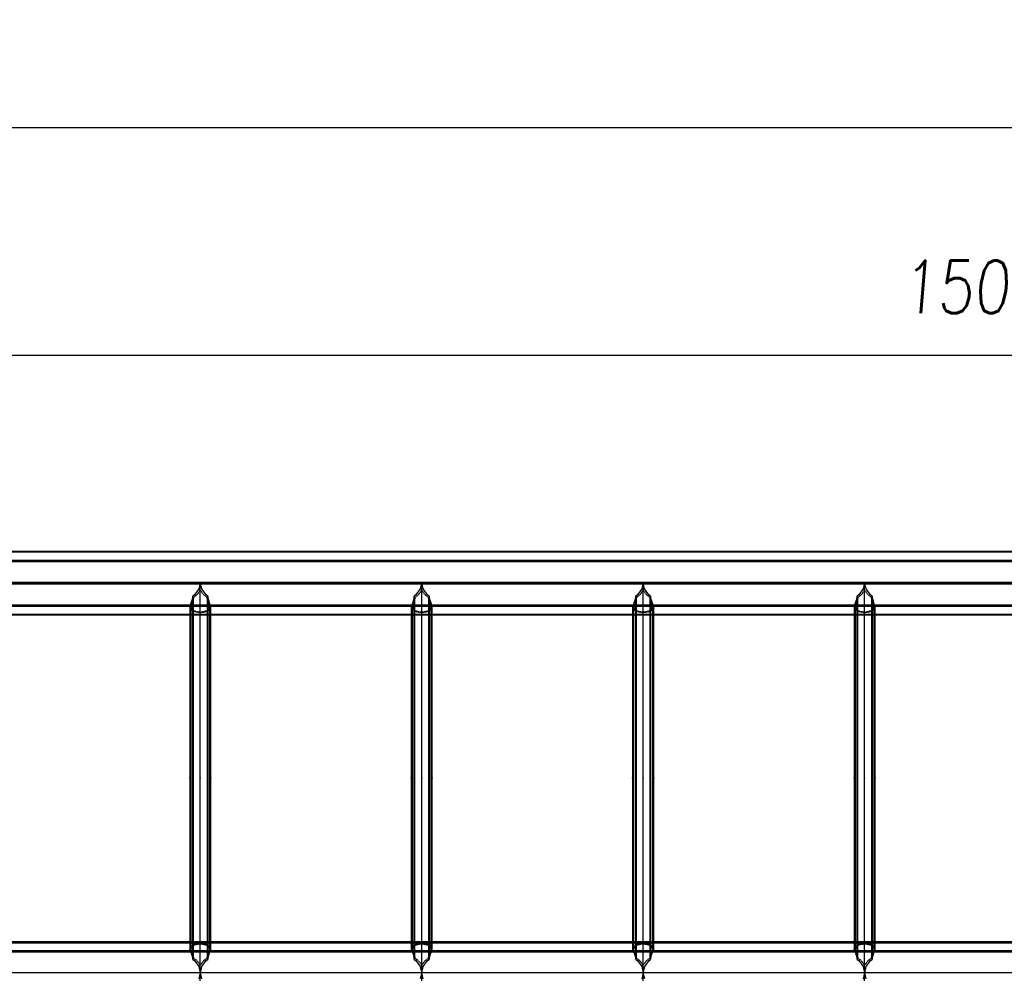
# Model space of a CAD drawing. Extents: x 343828 to 392391, y 90154 to 139469.
# Tile 25 of 27: x 370053 to 374722, y 130799 to 135321. Entities that reach past the tile are written whole.
import ezdxf

# ---------------------------------------------------------------- set-up
doc = ezdxf.new("R2010")
doc.units = 0
doc.header["$LTSCALE"] = 10
doc.header["$MEASUREMENT"] = 0
doc.linetypes.add('HIDDEN', pattern=[0.375, 0.25, -0.125])
doc.layers.get('0').update_dxf_attribs({"linetype": 'CONTINUOUS'})
doc.layers.get('Defpoints').update_dxf_attribs({"linetype": 'CONTINUOUS'})
for name, color, linetype in [('COTAS', 7, 'CONTINUOUS'), ('FORIR', 4, 'CONTINUOUS'), ('G', 3, 'CONTINUOUS'), ('TR', 6, 'HIDDEN')]:
    doc.layers.add(name, color=color, linetype=linetype)
doc.styles.add('PADRAO MTL', font='txt.shx', dxfattribs={"width": 0.8, "oblique": 5})
doc.styles.get("Standard").update_dxf_attribs({"font": 'txt.shx', "width": 0.7, "oblique": 5})
doc.dimstyles.new('1-100', dxfattribs={"dimscale": 100, "dimtxt": 2.5, "dimasz": 2, "dimexe": 2, "dimexo": 2, "dimgap": 2, "dimtad": 1, "dimdec": 0, "dimdsep": 46, "dimtxsty": 'PADRAO MTL', "dimcen": 3, "dimclrd": 1, "dimclre": 1, "dimclrt": 7, "dimadec": 0, "dimazin": 0, "dimtfac": 1, "dimtdec": 0, "dimtmove": 0, "dimatfit": 3, "dimfxl": 1, "dimtfill": 1, "dimtolj": 1, "dimarcsym": 0})

# ---------------------------------------------------------------- blocks, each defined once
blk = doc.blocks.new('*D8')
at = {"layer": 'COTAS', "color": 1, "lineweight": -2, "transparency": 16777216}
blk.add_line((381959.7, 133728.3), (367359.7, 133728.3), dxfattribs=at)
at = {"layer": 'COTAS', "color": 1, "transparency": 16777216}
for points in [[(367359.7, 133761.6), (367359.7, 133694.9), (367159.7, 133728.3)], [(381959.7, 133761.6), (381959.7, 133694.9), (382159.7, 133728.3)]]:
    blk.add_solid(points, dxfattribs=at)
at = {"layer": 'Defpoints', "color": 0, "transparency": 16777216}
for p in [(367159.7, 133728.3), (367159.7, 133728.3), (382159.7, 133728.3)]:
    blk.add_point(p, dxfattribs=at)
at = {"layer": 'COTAS', "color": 7, "transparency": 16777216, "insert": (374659.7, 134053.3), "char_height": 250, "attachment_point": 5, "style": 'PADRAO MTL', "bg_fill": 3, "box_fill_scale": 1.25, "bg_fill_color": 256, "bg_fill_true_color": 13158600, "bg_fill_transparency": 0}
blk.add_mtext('\\A1;15000', dxfattribs=at)
blk = doc.blocks.new('*D11')
at = {"layer": 'COTAS', "color": 1, "lineweight": -2, "transparency": 16777216}
for p, q in [((350359.7, 134128.3), (350359.7, 135008)), ((384159.7, 134128.3), (384159.7, 135008)), ((383959.7, 134808), (350559.7, 134808))]:
    blk.add_line(p, q, dxfattribs=at)
at = {"layer": 'COTAS', "color": 1, "transparency": 16777216}
for points in [[(350559.7, 134841.3), (350559.7, 134774.7), (350359.7, 134808)], [(383959.7, 134841.3), (383959.7, 134774.7), (384159.7, 134808)]]:
    blk.add_solid(points, dxfattribs=at)
at = {"layer": 'Defpoints', "color": 0, "transparency": 16777216}
for p in [(350359.7, 134808), (350359.7, 133928.3), (384159.7, 133928.3)]:
    blk.add_point(p, dxfattribs=at)
at = {"layer": 'COTAS', "color": 7, "transparency": 16777216, "insert": (367259.7, 135133), "char_height": 250, "attachment_point": 5, "style": 'PADRAO MTL', "bg_fill": 3, "box_fill_scale": 1.25, "bg_fill_color": 256, "bg_fill_true_color": 13158600, "bg_fill_transparency": 0}
blk.add_mtext('\\A1;33800', dxfattribs=at)
blk = doc.blocks.new('3D_INFOM')
blk.add_point((0, 0))
at = {"layer": 'FORIR', "flags": 1}
blk.add_attdef('MARK', (7.6, -4.3), '', height=5.26, dxfattribs=at)
blk = doc.blocks.new('3D_INFOTEXT')
blk.add_point((0, 0))
at = {"flags": 1}
for tag, p in [('MAR_PEZ', (7.2, 4.1)), ('POS_PEZ', (7.6, -4.3)), ('HANDLE', (7, -38.5)), ('LUN_PRO', (7.2, -21.9)), ('NOM_PRO', (7.6, -13.2)), ('MAT_PRO', (7.6, -30.1))]:
    blk.add_attdef(tag, p, '', height=5.26, dxfattribs=at)

msp = doc.modelspace()

# ---------------------------------------------------------------- linework, layer by layer
at = {"layer": 'G'}
for p, q in [((384159.7, 132798.2), (365659.7, 132798.2)), ((384115.8, 132756.4), (365703.6, 132756.4)), ((384009.8, 132651.3), (365809.7, 132651.3)), ((370909.7, 132650.8), (370902.9, 132622)), ((370916.6, 132622), (370909.7, 132650.8)), ((370909.7, 130801.6), (370909.7, 132650.8)), ((371959.7, 132650.8), (371952.9, 132622)), ((371966.6, 132622), (371959.7, 132650.8)), ((371959.7, 130801.6), (371959.7, 132650.8)), ((373009.7, 132650.8), (373002.9, 132622)), ((373016.6, 132622), (373009.7, 132650.8)), ((373009.7, 130801.6), (373009.7, 132650.8)), ((374059.7, 132650.8), (374052.9, 132622)), ((374066.6, 132622), (374059.7, 132650.8)), ((374059.7, 130801.6), (374059.7, 132650.8)), ((370882.3, 132593.6), (370874.4, 132587.5)), ((370902.9, 132622), (370882.3, 132593.6)), ((370937.2, 132593.6), (370916.6, 132622)), ((370945.1, 132587.5), (370937.2, 132593.6)), ((371932.3, 132593.6), (371924.4, 132587.5)), ((371952.9, 132622), (371932.3, 132593.6)), ((371987.2, 132593.6), (371966.6, 132622)), ((371995.1, 132587.5), (371987.2, 132593.6)), ((372982.3, 132593.6), (372974.4, 132587.5)), ((373002.9, 132622), (372982.3, 132593.6)), ((373037.2, 132593.6), (373016.6, 132622)), ((373045.1, 132587.5), (373037.2, 132593.6)), ((374032.3, 132593.6), (374024.4, 132587.5)), ((374052.9, 132622), (374032.3, 132593.6)), ((374087.2, 132593.6), (374066.6, 132622)), ((374095.1, 132587.5), (374087.2, 132593.6)), ((370862.3, 132544.3), (369907.2, 132544.3)), ((370862.3, 132544.3), (370859.7, 132539.2)), ((370870, 132567.4), (370862.3, 132544.3)), ((370874.4, 132587.5), (370870, 132567.4)), ((370874.4, 130864.6), (370874.4, 132587.5)), ((370949.5, 132567.4), (370945.1, 132587.5)), ((370945.1, 132587.5), (370945.1, 130864.6)), ((370957.2, 132544.3), (370949.5, 132567.4)), ((370959.7, 132539.2), (370957.2, 132544.3)), ((371912.3, 132544.3), (370957.2, 132544.3)), ((371912.3, 132544.3), (371909.7, 132539.2)), ((371920, 132567.4), (371912.3, 132544.3)), ((371924.4, 132587.5), (371920, 132567.4)), ((371924.4, 130864.6), (371924.4, 132587.5)), ((371999.5, 132567.4), (371995.1, 132587.5)), ((371995.1, 132587.5), (371995.1, 130864.6)), ((372007.2, 132544.3), (371999.5, 132567.4)), ((372009.7, 132539.2), (372007.2, 132544.3)), ((372962.3, 132544.3), (372007.2, 132544.3)), ((372962.3, 132544.3), (372959.7, 132539.2)), ((372970, 132567.4), (372962.3, 132544.3)), ((372974.4, 132587.5), (372970, 132567.4)), ((372974.4, 130864.6), (372974.4, 132587.5)), ((373049.5, 132567.4), (373045.1, 132587.5)), ((373045.1, 132587.5), (373045.1, 130864.6)), ((373057.2, 132544.3), (373049.5, 132567.4)), ((373059.7, 132539.2), (373057.2, 132544.3)), ((374012.3, 132544.3), (373057.2, 132544.3)), ((374012.3, 132544.3), (374009.7, 132539.2)), ((374020, 132567.4), (374012.3, 132544.3)), ((374024.4, 132587.5), (374020, 132567.4)), ((374024.4, 130864.6), (374024.4, 132587.5)), ((374099.5, 132567.4), (374095.1, 132587.5)), ((374095.1, 132587.5), (374095.1, 130864.6)), ((374107.2, 132544.3), (374099.5, 132567.4)), ((374109.7, 132539.2), (374107.2, 132544.3)), ((375062.3, 132544.3), (374107.2, 132544.3)), ((369909.7, 132498.3), (370859.7, 132498.3)), ((370859.7, 132539.2), (370859.7, 130911.6)), ((370959.7, 130911.6), (370959.7, 132539.2)), ((370959.7, 132498.3), (371909.7, 132498.3)), ((371909.7, 132539.2), (371909.7, 130911.6)), ((372009.7, 130911.6), (372009.7, 132539.2)), ((372009.7, 132498.3), (372959.7, 132498.3)), ((372959.7, 132539.2), (372959.7, 130911.6)), ((373059.7, 130911.6), (373059.7, 132539.2)), ((373059.7, 132498.3), (374009.7, 132498.3)), ((374009.7, 132539.2), (374009.7, 130911.6)), ((374109.7, 130911.6), (374109.7, 132539.2)), ((374109.7, 132498.3), (375059.7, 132498.3)), ((370859.7, 130948.6), (369909.7, 130948.6)), ((370859.7, 130911.6), (370862.2, 130906.8)), ((370957.2, 130906.8), (370959.7, 130911.6)), ((371909.7, 130948.6), (370959.7, 130948.6)), ((371909.7, 130911.6), (371912.2, 130906.8)), ((372007.2, 130906.8), (372009.7, 130911.6)), ((372959.7, 130948.6), (372009.7, 130948.6)), ((372959.7, 130911.6), (372962.2, 130906.8)), ((373057.2, 130906.8), (373059.7, 130911.6)), ((374009.7, 130948.6), (373059.7, 130948.6)), ((374009.7, 130911.6), (374012.2, 130906.8)), ((374107.2, 130906.8), (374109.7, 130911.6)), ((375059.7, 130948.6), (374109.7, 130948.6)), ((369907.2, 130906.8), (370862.2, 130906.8)), ((370862.2, 130906.8), (370870, 130884.4)), ((370870, 130884.4), (370874.4, 130864.6)), ((370874.4, 130864.6), (370882.1, 130858.8)), ((370937.4, 130858.8), (370945.1, 130864.6)), ((370945.1, 130864.6), (370949.5, 130884.4)), ((370949.5, 130884.4), (370957.2, 130906.8)), ((370957.2, 130906.8), (371912.2, 130906.8)), ((371912.2, 130906.8), (371920, 130884.4)), ((371920, 130884.4), (371924.4, 130864.6)), ((371924.4, 130864.6), (371932.1, 130858.8)), ((371987.4, 130858.8), (371995.1, 130864.6)), ((371995.1, 130864.6), (371999.5, 130884.4)), ((371999.5, 130884.4), (372007.2, 130906.8)), ((372007.2, 130906.8), (372962.2, 130906.8)), ((372962.2, 130906.8), (372970, 130884.4)), ((372970, 130884.4), (372974.4, 130864.6)), ((372974.4, 130864.6), (372982.1, 130858.8)), ((373037.4, 130858.8), (373045.1, 130864.6)), ((373045.1, 130864.6), (373049.5, 130884.4)), ((373049.5, 130884.4), (373057.2, 130906.8)), ((373057.2, 130906.8), (374012.2, 130906.8)), ((374012.2, 130906.8), (374020, 130884.4)), ((374020, 130884.4), (374024.4, 130864.6)), ((374024.4, 130864.6), (374032.1, 130858.8)), ((374087.4, 130858.8), (374095.1, 130864.6)), ((374095.1, 130864.6), (374099.5, 130884.4)), ((374099.5, 130884.4), (374107.2, 130906.8)), ((374107.2, 130906.8), (375062.2, 130906.8)), ((370882.1, 130858.8), (370902.7, 130830.8)), ((370902.7, 130830.8), (370909.6, 130801.6)), ((370909.9, 130801.6), (370916.8, 130830.8)), ((370916.8, 130830.8), (370937.4, 130858.8)), ((371932.1, 130858.8), (371952.7, 130830.8)), ((371952.7, 130830.8), (371959.6, 130801.6)), ((371959.9, 130801.6), (371966.8, 130830.8)), ((371966.8, 130830.8), (371987.4, 130858.8)), ((372982.1, 130858.8), (373002.7, 130830.8)), ((373002.7, 130830.8), (373009.6, 130801.6)), ((373009.9, 130801.6), (373016.8, 130830.8)), ((373016.8, 130830.8), (373037.4, 130858.8)), ((374032.1, 130858.8), (374052.7, 130830.8)), ((374052.7, 130830.8), (374059.6, 130801.6)), ((374059.9, 130801.6), (374066.8, 130830.8)), ((374066.8, 130830.8), (374087.4, 130858.8)), ((370909.6, 130801.6), (369859.9, 130801.6)), ((370909.6, 130801.6), (370902.7, 130772.3)), ((370909.6, 130801.6), (370909.7, 130801.6)), ((370909.7, 130801.6), (370909.9, 130801.6)), ((370909.7, 123653), (370909.7, 130801.6)), ((370916.8, 130772.3), (370909.9, 130801.6)), ((371959.6, 130801.6), (370909.9, 130801.6)), ((371959.6, 130801.6), (371952.7, 130772.3)), ((371959.7, 130801.6), (371959.6, 130801.6)), ((371959.7, 130801.6), (371959.9, 130801.6)), ((371959.7, 123653), (371959.7, 130801.6)), ((371966.8, 130772.3), (371959.9, 130801.6)), ((373009.6, 130801.6), (371959.9, 130801.6)), ((373009.6, 130801.6), (373002.7, 130772.3)), ((373009.7, 130801.6), (373009.6, 130801.6)), ((373009.7, 123653), (373009.7, 130801.6)), ((373009.9, 130801.6), (373009.7, 130801.6)), ((373016.8, 130772.3), (373009.9, 130801.6)), ((374059.6, 130801.6), (373009.9, 130801.6)), ((374059.6, 130801.6), (374052.7, 130772.3)), ((374059.6, 130801.6), (374059.7, 130801.6)), ((374059.7, 130801.6), (374059.9, 130801.6)), ((374059.7, 123653), (374059.7, 130801.6)), ((374066.8, 130772.3), (374059.9, 130801.6)), ((375109.6, 130801.6), (374059.9, 130801.6))]:
    msp.add_line(p, q, dxfattribs=at)
at = {"layer": 'TR'}
for p, q in [((384157.1, 132795.6), (365662.3, 132795.6)), ((365703.6, 132752.2), (384115.8, 132752.2)), ((365705.5, 132754.5), (384114, 132754.5)), ((384114, 132750.4), (365705.5, 132750.4)), ((365809.7, 132651.2), (384009.8, 132651.2)), ((365809.7, 132645.3), (384009.8, 132645.3)), ((384009.8, 132645.3), (365809.7, 132645.3)), ((370893.8, 132593.6), (370877.7, 132581.1)), ((370909.7, 132615.6), (370893.8, 132593.6)), ((370925.7, 132593.6), (370909.7, 132615.6)), ((370941.7, 132581.1), (370925.7, 132593.6)), ((371943.8, 132593.6), (371927.7, 132581.1)), ((371959.7, 132615.6), (371943.8, 132593.6)), ((371975.7, 132593.6), (371959.7, 132615.6)), ((371991.7, 132581.1), (371975.7, 132593.6)), ((372993.8, 132593.6), (372977.7, 132581.1)), ((373009.7, 132615.6), (372993.8, 132593.6)), ((373025.7, 132593.6), (373009.7, 132615.6)), ((373041.7, 132581.1), (373025.7, 132593.6)), ((374043.8, 132593.6), (374027.7, 132581.1)), ((374059.7, 132615.6), (374043.8, 132593.6)), ((374075.7, 132593.6), (374059.7, 132615.6)), ((374091.7, 132581.1), (374075.7, 132593.6)), ((365913.9, 132546.2), (383905.6, 132546.2)), ((370957.2, 132544.3), (370862.3, 132544.3)), ((370867, 132544.3), (370864.5, 132539.2)), ((370874.7, 132567.4), (370867, 132544.3)), ((370877.7, 132581.1), (370874.7, 132567.4)), ((370877.7, 130870.8), (370877.7, 132581.1)), ((370941.7, 132581.1), (370941.7, 130870.8)), ((370944.7, 132567.4), (370941.7, 132581.1)), ((370952.5, 132544.3), (370944.7, 132567.4)), ((370955, 132539.2), (370952.5, 132544.3)), ((372007.2, 132544.3), (371912.3, 132544.3)), ((371917, 132544.3), (371914.5, 132539.2)), ((371924.7, 132567.4), (371917, 132544.3)), ((371927.7, 132581.1), (371924.7, 132567.4)), ((371927.7, 130870.8), (371927.7, 132581.1)), ((371991.7, 132581.1), (371991.7, 130870.8)), ((371994.7, 132567.4), (371991.7, 132581.1)), ((372002.5, 132544.3), (371994.7, 132567.4)), ((372005, 132539.2), (372002.5, 132544.3)), ((373057.2, 132544.3), (372962.3, 132544.3)), ((372967, 132544.3), (372964.5, 132539.2)), ((372974.7, 132567.4), (372967, 132544.3)), ((372977.7, 132581.1), (372974.7, 132567.4)), ((372977.7, 130870.8), (372977.7, 132581.1)), ((373041.7, 132581.1), (373041.7, 130870.8)), ((373044.7, 132567.4), (373041.7, 132581.1)), ((373052.5, 132544.3), (373044.7, 132567.4)), ((373055, 132539.2), (373052.5, 132544.3)), ((374107.2, 132544.3), (374012.3, 132544.3)), ((374017, 132544.3), (374014.5, 132539.2)), ((374024.7, 132567.4), (374017, 132544.3)), ((374027.7, 132581.1), (374024.7, 132567.4)), ((374027.7, 130870.8), (374027.7, 132581.1)), ((374091.7, 132581.1), (374091.7, 130870.8)), ((374094.7, 132567.4), (374091.7, 132581.1)), ((374102.5, 132544.3), (374094.7, 132567.4)), ((374105, 132539.2), (374102.5, 132544.3)), ((383905.6, 132542), (365913.9, 132542)), ((365915.8, 132540.1), (383903.7, 132540.1)), ((365957.1, 132500.9), (383862.4, 132500.9)), ((370866.6, 132525.2), (370859.7, 132539.2)), ((370859.7, 132498.3), (370959.7, 132498.3)), ((370871.4, 132525.2), (370864.5, 132539.2)), ((370864.5, 132539.2), (370864.5, 130911.6)), ((370874.4, 132514.8), (370866.6, 132525.2)), ((370877.7, 132516.7), (370871.4, 132525.2)), ((370891.8, 132510.9), (370874.4, 132514.8)), ((370903.2, 132510.9), (370877.7, 132516.7)), ((370909.7, 132508.5), (370891.8, 132510.9)), ((370909.7, 132510), (370903.2, 132510.9)), ((370927.7, 132510.9), (370909.7, 132508.5)), ((370916.3, 132510.9), (370909.7, 132510)), ((370941.7, 132516.7), (370916.3, 132510.9)), ((370945.1, 132514.8), (370927.7, 132510.9)), ((370948.1, 132525.2), (370941.7, 132516.7)), ((370952.9, 132525.2), (370945.1, 132514.8)), ((370955, 132539.2), (370948.1, 132525.2)), ((370959.7, 132539.2), (370952.9, 132525.2)), ((370955, 130911.6), (370955, 132539.2)), ((371916.6, 132525.2), (371909.7, 132539.2)), ((371909.7, 132498.3), (372009.7, 132498.3)), ((371921.4, 132525.2), (371914.5, 132539.2)), ((371914.5, 132539.2), (371914.5, 130911.6)), ((371924.4, 132514.8), (371916.6, 132525.2)), ((371927.7, 132516.7), (371921.4, 132525.2)), ((371941.8, 132510.9), (371924.4, 132514.8)), ((371953.2, 132510.9), (371927.7, 132516.7)), ((371959.7, 132508.5), (371941.8, 132510.9)), ((371959.7, 132510), (371953.2, 132510.9)), ((371977.7, 132510.9), (371959.7, 132508.5)), ((371966.3, 132510.9), (371959.7, 132510)), ((371991.7, 132516.7), (371966.3, 132510.9)), ((371995.1, 132514.8), (371977.7, 132510.9)), ((371998.1, 132525.2), (371991.7, 132516.7)), ((372002.9, 132525.2), (371995.1, 132514.8)), ((372005, 132539.2), (371998.1, 132525.2)), ((372009.7, 132539.2), (372002.9, 132525.2)), ((372005, 130911.6), (372005, 132539.2)), ((372966.6, 132525.2), (372959.7, 132539.2)), ((372959.7, 132498.3), (373059.7, 132498.3)), ((372971.4, 132525.2), (372964.5, 132539.2)), ((372964.5, 132539.2), (372964.5, 130911.6)), ((372974.4, 132514.8), (372966.6, 132525.2)), ((372977.7, 132516.7), (372971.4, 132525.2)), ((372991.8, 132510.9), (372974.4, 132514.8)), ((373003.2, 132510.9), (372977.7, 132516.7)), ((373009.7, 132508.5), (372991.8, 132510.9)), ((373009.7, 132510), (373003.2, 132510.9)), ((373027.7, 132510.9), (373009.7, 132508.5)), ((373016.3, 132510.9), (373009.7, 132510)), ((373041.7, 132516.7), (373016.3, 132510.9)), ((373045.1, 132514.8), (373027.7, 132510.9)), ((373048.1, 132525.2), (373041.7, 132516.7)), ((373052.9, 132525.2), (373045.1, 132514.8)), ((373055, 132539.2), (373048.1, 132525.2)), ((373059.7, 132539.2), (373052.9, 132525.2)), ((373055, 130911.6), (373055, 132539.2)), ((374016.6, 132525.2), (374009.7, 132539.2)), ((374009.7, 132498.3), (374109.7, 132498.3)), ((374021.4, 132525.2), (374014.5, 132539.2)), ((374014.5, 132539.2), (374014.5, 130911.6)), ((374024.4, 132514.8), (374016.6, 132525.2)), ((374027.7, 132516.7), (374021.4, 132525.2)), ((374041.8, 132510.9), (374024.4, 132514.8)), ((374053.2, 132510.9), (374027.7, 132516.7)), ((374059.7, 132508.5), (374041.8, 132510.9)), ((374059.7, 132510), (374053.2, 132510.9)), ((374077.7, 132510.9), (374059.7, 132508.5)), ((374066.3, 132510.9), (374059.7, 132510)), ((374091.7, 132516.7), (374066.3, 132510.9)), ((374095.1, 132514.8), (374077.7, 132510.9)), ((374098.1, 132525.2), (374091.7, 132516.7)), ((374102.9, 132525.2), (374095.1, 132514.8)), ((374105, 132539.2), (374098.1, 132525.2)), ((374109.7, 132539.2), (374102.9, 132525.2)), ((374105, 130911.6), (374105, 132539.2)), ((383859.7, 130942.2), (365959.7, 130942.2)), ((370959.7, 130948.6), (370859.7, 130948.6)), ((370859.7, 130911.6), (370866.7, 130925)), ((370864.5, 130911.6), (370871.4, 130925)), ((370864.5, 130911.6), (370867, 130906.8)), ((370866.7, 130925), (370874.4, 130934.5)), ((370871.4, 130925), (370877.7, 130932.8)), ((370874.4, 130934.5), (370892, 130938.3)), ((370877.7, 130932.8), (370903.4, 130938.3)), ((370892, 130938.3), (370909.7, 130940.4)), ((370903.4, 130938.3), (370909.7, 130939)), ((370909.7, 130940.4), (370927.5, 130938.3)), ((370909.7, 130939), (370916, 130938.3)), ((370916, 130938.3), (370941.7, 130932.8)), ((370927.5, 130938.3), (370945.1, 130934.5)), ((370941.7, 130932.8), (370948.1, 130925)), ((370945.1, 130934.5), (370952.8, 130925)), ((370948.1, 130925), (370955, 130911.6)), ((370952.5, 130906.8), (370955, 130911.6)), ((370952.8, 130925), (370959.7, 130911.6)), ((372009.7, 130948.6), (371909.7, 130948.6)), ((371909.7, 130911.6), (371916.7, 130925)), ((371914.5, 130911.6), (371921.4, 130925)), ((371914.5, 130911.6), (371917, 130906.8)), ((371916.7, 130925), (371924.4, 130934.5)), ((371921.4, 130925), (371927.7, 130932.8)), ((371924.4, 130934.5), (371942, 130938.3)), ((371927.7, 130932.8), (371953.4, 130938.3)), ((371942, 130938.3), (371959.7, 130940.4)), ((371953.4, 130938.3), (371959.7, 130939)), ((371959.7, 130940.4), (371977.5, 130938.3)), ((371959.7, 130939), (371966, 130938.3)), ((371966, 130938.3), (371991.7, 130932.8)), ((371977.5, 130938.3), (371995.1, 130934.5)), ((371991.7, 130932.8), (371998.1, 130925)), ((371995.1, 130934.5), (372002.8, 130925)), ((371998.1, 130925), (372005, 130911.6)), ((372002.5, 130906.8), (372005, 130911.6)), ((372002.8, 130925), (372009.7, 130911.6)), ((373059.7, 130948.6), (372959.7, 130948.6)), ((372959.7, 130911.6), (372966.7, 130925)), ((372964.5, 130911.6), (372971.4, 130925)), ((372964.5, 130911.6), (372967, 130906.8)), ((372966.7, 130925), (372974.4, 130934.5)), ((372971.4, 130925), (372977.7, 130932.8)), ((372974.4, 130934.5), (372992, 130938.3)), ((372977.7, 130932.8), (373003.4, 130938.3)), ((372992, 130938.3), (373009.7, 130940.4)), ((373003.4, 130938.3), (373009.7, 130939)), ((373009.7, 130940.4), (373027.5, 130938.3)), ((373009.7, 130939), (373016, 130938.3)), ((373016, 130938.3), (373041.7, 130932.8)), ((373027.5, 130938.3), (373045.1, 130934.5)), ((373041.7, 130932.8), (373048.1, 130925)), ((373045.1, 130934.5), (373052.8, 130925)), ((373048.1, 130925), (373055, 130911.6)), ((373052.5, 130906.8), (373055, 130911.6)), ((373052.8, 130925), (373059.7, 130911.6)), ((374109.7, 130948.6), (374009.7, 130948.6)), ((374009.7, 130911.6), (374016.7, 130925)), ((374014.5, 130911.6), (374021.4, 130925)), ((374014.5, 130911.6), (374017, 130906.8)), ((374016.7, 130925), (374024.4, 130934.5)), ((374021.4, 130925), (374027.7, 130932.8)), ((374024.4, 130934.5), (374042, 130938.3)), ((374027.7, 130932.8), (374053.4, 130938.3)), ((374042, 130938.3), (374059.7, 130940.4)), ((374053.4, 130938.3), (374059.7, 130939)), ((374059.7, 130940.4), (374077.5, 130938.3)), ((374059.7, 130939), (374066, 130938.3)), ((374066, 130938.3), (374091.7, 130932.8)), ((374077.5, 130938.3), (374095.1, 130934.5)), ((374091.7, 130932.8), (374098.1, 130925)), ((374095.1, 130934.5), (374102.8, 130925)), ((374098.1, 130925), (374105, 130911.6)), ((374102.5, 130906.8), (374105, 130911.6)), ((374102.8, 130925), (374109.7, 130911.6)), ((383903.7, 130902.5), (365915.7, 130902.5)), ((365919.5, 130902.2), (383899.9, 130902.2)), ((383900, 130898.1), (365919.5, 130898.1)), ((370862.2, 130906.8), (370957.2, 130906.8)), ((370867, 130906.8), (370874.7, 130884.4)), ((370874.7, 130884.4), (370877.7, 130870.8)), ((370877.7, 130870.8), (370893.5, 130858.8)), ((370925.9, 130858.8), (370941.7, 130870.8)), ((370941.7, 130870.8), (370944.8, 130884.4)), ((370944.8, 130884.4), (370952.5, 130906.8)), ((371912.2, 130906.8), (372007.2, 130906.8)), ((371917, 130906.8), (371924.7, 130884.4)), ((371924.7, 130884.4), (371927.7, 130870.8)), ((371927.7, 130870.8), (371943.5, 130858.8)), ((371975.9, 130858.8), (371991.7, 130870.8)), ((371991.7, 130870.8), (371994.8, 130884.4)), ((371994.8, 130884.4), (372002.5, 130906.8)), ((372962.2, 130906.8), (373057.2, 130906.8)), ((372967, 130906.8), (372974.7, 130884.4)), ((372974.7, 130884.4), (372977.7, 130870.8)), ((372977.7, 130870.8), (372993.5, 130858.8)), ((373025.9, 130858.8), (373041.7, 130870.8)), ((373041.7, 130870.8), (373044.8, 130884.4)), ((373044.8, 130884.4), (373052.5, 130906.8)), ((374012.2, 130906.8), (374107.2, 130906.8)), ((374017, 130906.8), (374024.7, 130884.4)), ((374024.7, 130884.4), (374027.7, 130870.8)), ((374027.7, 130870.8), (374043.5, 130858.8)), ((374075.9, 130858.8), (374091.7, 130870.8)), ((374091.7, 130870.8), (374094.8, 130884.4)), ((374094.8, 130884.4), (374102.5, 130906.8)), ((370893.5, 130858.8), (370909.7, 130836.8)), ((370909.7, 130836.8), (370925.9, 130858.8)), ((371943.5, 130858.8), (371959.7, 130836.8)), ((371959.7, 130836.8), (371975.9, 130858.8)), ((372993.5, 130858.8), (373009.7, 130836.8)), ((373009.7, 130836.8), (373025.9, 130858.8)), ((374043.5, 130858.8), (374059.7, 130836.8)), ((374059.7, 130836.8), (374075.9, 130858.8)), ((383968.9, 130801.5), (365850.6, 130801.5)), ((370909.6, 130801.6), (370909.9, 130801.6)), ((371959.6, 130801.6), (371959.9, 130801.6)), ((373009.6, 130801.6), (373009.9, 130801.6)), ((374059.6, 130801.6), (374059.9, 130801.6))]:
    msp.add_line(p, q, dxfattribs=at)

# ---------------------------------------------------------------- block references
for p in [(370859.7, 131726.2), (370959.7, 131726.2), (371909.7, 131726.2), (372009.7, 131726.2), (372959.7, 131726.2), (373059.7, 131726.2), (374009.7, 131726.2), (374109.7, 131726.2)]:
    msp.add_blockref('3D_INFOTEXT', p)
at = {"layer": 'G'}
for p in [(370909.7, 131726.2), (371959.7, 131726.2), (373009.7, 131726.2), (374059.7, 131726.2)]:
    msp.add_blockref('3D_INFOM', p, dxfattribs=at)

# ---------------------------------------------------------------- dimensions: what is measured, and where the dimension line sits
at = {"layer": 'COTAS'}
dim = msp.add_linear_dim(base=(367159.7, 133728.3), p1=(382159.7, 133728.3), p2=(367159.7, 133728.3), dimstyle='1-100', dxfattribs=at)
dim.commit()
dim.dimension.update_dxf_attribs({"geometry": '*D8', "text_midpoint": (374659.7, 134053.3)})

# ---------------------------------------------------------------- next in the draw order: dimensions: what is measured, and where the dimension line sits
dim = msp.add_linear_dim(base=(350359.7, 134808), p1=(384159.7, 133928.3), p2=(350359.7, 133928.3), dimstyle='1-100', dxfattribs=at)
dim.commit()
dim.dimension.update_dxf_attribs({"geometry": '*D11', "text_midpoint": (367259.7, 135133)})

doc.saveas('drawing.dxf')
